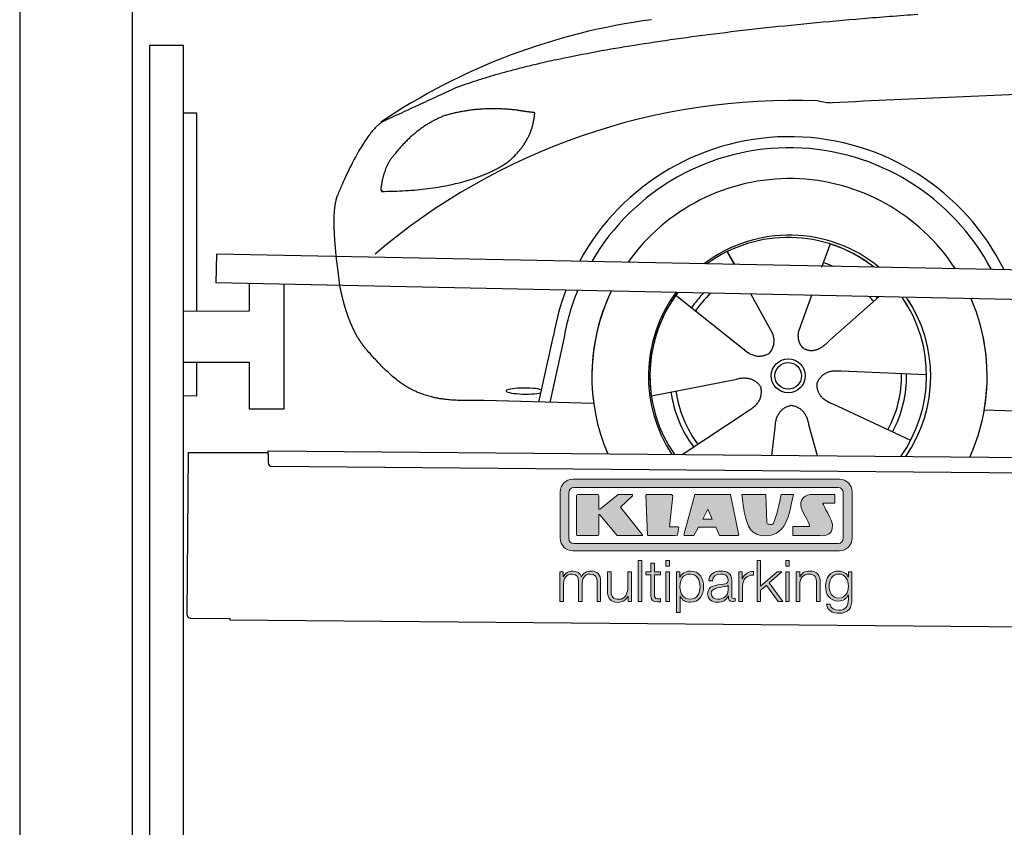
# Model space of a CAD drawing. Header units: millimetres. Extents: x -411 to 6777, y 0 to 6627.
# Tile 2 of 6: x 0 to 1744, y 3778 to 5207. Entities that reach past the tile are written whole.
import ezdxf

# ---------------------------------------------------------------- set-up
doc = ezdxf.new("R2010")
doc.units = ezdxf.units.MM
for name, color, linetype, lineweight in [('car', 10, 'Continuous', 25), ('Gebäude', 7, 'Continuous', 25), ('Logo', 7, 'Continuous', 25), ('Plattform', 7, 'Continuous', 25), ('Ständer hinten', 7, 'Continuous', 25)]:
    doc.layers.add(name, color=color, linetype=linetype, lineweight=lineweight)

# ---------------------------------------------------------------- blocks, each defined once
blk = doc.blocks.new('Car')
at = {"layer": 'car'}
for p, q in [((1391, 4823), (1376.3, 4781.1)), ((1208.8, 4807.6), (1221.6, 4785.1)), ((1209, 4807.6), (1221.7, 4785.1)), ((1118.5, 4729.5), (1238.1, 4636.6)), ((1251.2, 4732.9), (1289.7, 4664.6)), ((1358.9, 4731.6), (1339.9, 4677.7)), ((1478, 4730.2), (1391.9, 4652.7)), ((1339.9, 4677.7), (1336.2, 4667.3)), ((878, 4538.2), (902.5, 4656.1)), ((1200.6, 4665.7), (1247.2, 4629.5)), ((921, 4650.8), (897.5, 4537.9)), ((1564, 4592.7), (1412.7, 4597.7)), ((1076.9, 4551.5), (1225.2, 4581.8)), ((975, 4536.5), (780.7, 4540)), ((1536.8, 4476.5), (1399, 4539.2)), ((1132.3, 4447.8), (1248.5, 4526.5)), ((1666.6, 4531.7), (3715.6, 4497)), ((1372.2, 4447.9), (1356.5, 4502.5)), ((1291, 4447.8), (1296.7, 4497.4))]:
    blk.add_line(p, q, dxfattribs=at)
for radius in [30.1, 23.6]:
    blk.add_circle((1319, 4588.8), radius, dxfattribs=at)
for centre, radius, start, end in [((1228.1, 4105.6), 1122.3, 98.0395, 124.4377), ((1332.7, 3935.2), 1141.2, 88.2487, 130.916), ((1394, 5190.3), 117.4, 256.9855, 269.1884), ((1321.2, 4587.9), 424.2, 26.9197, 151.8432), ((1320.9, 4587.7), 404.8, 28.396, 150.3669), ((1321.2, 4587.9), 350, 33.4585, 145.3045), ((1321.2, 4587.9), 250, 51.0494, 127.7135), ((1319, 4588.8), 245, 52.2371, 126.5259), ((1319, 4588.8), 245, 52.2371, 72.9266), ((1319, 4588.8), 209.6, 68.0621, 73.3995), ((1321.2, 4587.9), 424.2, 159.4632, 170.7471), ((1321.2, 4587.9), 424.2, 159.4632, 170.7471), ((1320.9, 4587.7), 404.8, 158.434, 171.0238), ((1321.2, 4587.9), 350, 155.0104, 203.6179), ((1321.2, 4587.9), 350, 155.0104, 188.4487), ((1321.2, 4587.9), 350, 155.0104, 157.8717), ((1321.2, 4587.9), 250, 144.1237, 214.1037), ((1319, 4588.8), 245, 143.5289, 188.7348), ((1319, 4588.8), 245, 144.9266, 215.1376), ((1321.2, 4587.9), 250, 144.1237, 148.496), ((1319, 4588.8), 245, 143.5289, 148.0172), ((1319, 4588.8), 209.6, 136.2024, 145.3995), ((1319, 4588.8), 200.6, 133.7482, 145.5463), ((1319, 4588.8), 200.6, 41.6402, 44.9032), ((1319, 4588.8), 200.6, 41.6402, 44.9032), ((1319, 4588.8), 209.6, 41.655, 42.449), ((1319, 4588.8), 245, 30.7457, 35.1225), ((1319, 4588.8), 245, 324.9119, 35.1225), ((1321.2, 4587.9), 250, 30.267, 34.5277), ((1321.2, 4587.9), 250, 325.9458, 34.5277), ((1321.2, 4587.9), 350, 350.7505, 23.641), ((1321.2, 4587.9), 350, 350.7505, 23.641), ((1321.2, 4587.9), 350, 336.4317, 11.924), ((1319, 4588.8), 200.6, 332.1152, 1.5463), ((1319, 4588.8), 209.6, 332.262, 1.3995), ((1319, 4588.8), 209.6, 188.262, 217.3995), ((1319, 4588.8), 200.6, 188.1152, 217.5463)]:
    blk.add_arc(centre, radius, start, end, dxfattribs=at)
blk.add_ellipse((853.3, 4557.6), major_axis=(33.6, 0), ratio=0.157274, start_param=0.513473, end_param=5.704241, dxfattribs=at)
for points, degree in [([(730, 5095.1), (965.8, 5183.8), (1542.4, 5231)], 2), ([(4701, 5187), (3824.4, 5207.4), (1392.3, 5072.9)], 2), ([(730, 5095.1), (596.3, 5031.9)], 1), ([(833.3, 5054.7), (765.6, 5061.8), (706.4, 5043.8)], 2), ([(706.4, 5043.8), (654.3, 5022.6), (616.7, 4972.3)], 2), ([(817, 4961.1), (862.7, 4998.5), (865.9, 5050.4)], 2), ([(865.9, 5050.4), (848.1, 5052.3), (833.3, 5054.7)], 2), ([(596.3, 5031.9), (561.9, 5008.8), (517.8, 4901.3)], 2), ([(616.7, 4972.3), (598.6, 4952.3), (594.3, 4911)], 2), ([(595.6, 4908.7), (740.3, 4910.6), (817, 4961.1)], 2), ([(517.8, 4901.3), (511.5, 4885.4), (509.7, 4856.9), (511, 4824.6), (522.9, 4741.4)], 4), ([(594.3, 4911), (597.6, 4910.9), (595.6, 4908.7)], 2), ([(1238.1, 4636.6), (1261.6, 4614.9), (1284.7, 4628.4)], 2), ([(1412.7, 4597.7), (1380.9, 4601.4), (1370.1, 4576.8)], 2), ([(1225.2, 4581.8), (1255.9, 4590.8), (1270.7, 4568.4)], 2), ([(1248.5, 4526.5), (1276.4, 4542.2), (1270.7, 4568.4)], 2), ([(1399, 4539.2), (1368.9, 4550), (1370.1, 4576.8)], 2), ([(1296.7, 4497.4), (1297.6, 4529.4), (1323.5, 4536.5)], 2), ([(1356.5, 4502.5), (1350.2, 4533.8), (1323.5, 4536.5)], 2)]:
    blk.add_open_spline(points, degree=degree, dxfattribs=at)
for points, degree, knots in [([(522.9, 4741.4), (523.8, 4737.2), (524.8, 4733), (525.7, 4728.9), (526.7, 4724.8), (530.4, 4710), (534.5, 4696.4), (539, 4684), (544, 4672.7)], 4, [0.4914944, 0.4914944, 0.4914944, 0.4914944, 0.4914944, 0.5422469, 0.5422469, 0.5422469, 0.5422469, 0.728655, 0.728655, 0.728655, 0.728655, 0.728655]), ([(543.6, 4673.4), (545.1, 4670.2), (546.5, 4667.1), (547.9, 4664.2), (549.4, 4661.3), (555.1, 4650.2), (561.2, 4640.9), (567.5, 4633), (574.1, 4625.6)], 4, [0.7288005, 0.7288005, 0.7288005, 0.7288005, 0.7288005, 0.7843928, 0.7843928, 0.7843928, 0.7843928, 1, 1, 1, 1, 1]), ([(1289.7, 4664.6), (1291.4, 4660.5), (1292.4, 4656.6), (1292.7, 4652.7), (1293.4, 4644.1), (1290.8, 4636), (1284.7, 4628.4)], 3, [0.2167758, 0.2167758, 0.2167758, 0.2167758, 0.4600873, 0.4600873, 0.4600873, 1, 1, 1, 1]), ([(1336.2, 4667.3), (1335.6, 4664.2), (1335.4, 4661.2), (1335.5, 4658.2), (1335.9, 4655.4), (1336.7, 4649.7), (1338.7, 4644.3), (1342.3, 4639.8), (1347.3, 4636.9)], 4, [0.3191838, 0.3191838, 0.3191838, 0.3191838, 0.3191838, 0.5438253, 0.5438253, 0.5438253, 0.5438253, 1, 1, 1, 1, 1]), ([(1391.9, 4652.7), (1391.9, 4652.7), (1391.9, 4652.7), (1391.9, 4652.7), (1391.9, 4652.7), (1382.9, 4642.9), (1372.3, 4632.8), (1358.1, 4630.3), (1347.3, 4636.9)], 4, [-0.000003, -0.000003, -0.000003, -0.000003, -0.000003, 0, 0, 0, 0, 1, 1, 1, 1, 1]), ([(780.7, 4540), (756.1, 4540.4), (700.4, 4536.3), (664.3, 4549.9), (620.4, 4574.6), (574.1, 4625.6)], 4, [0, 0, 0, 0, 0, 0.597866, 1, 1, 1, 1, 1])]:
    blk.add_open_spline(points, degree=degree, knots=knots, dxfattribs=at)
blk = doc.blocks.new('KLAUS')
at = {"layer": 'Logo'}
h = blk.add_hatch(color=8, dxfattribs=at)
h.dxf.hatch_style = 2
edge = h.paths.add_edge_path()
edge.add_spline(control_points=[(3.6, 29.09), (2.88, 29.09), (2.3, 28.51), (2.3, 27.8), (2.3, 27.8), (2.3, 16.11), (2.3, 16.11), (2.3, 15.39), (2.88, 14.81), (3.6, 14.81), (3.6, 14.81), (71.16, 14.81), (71.16, 14.81), (71.88, 14.81), (72.46, 15.39), (72.46, 16.11), (72.46, 16.11), (72.46, 27.8), (72.46, 27.8), (72.46, 28.51), (71.88, 29.09), (71.16, 29.09), (71.16, 29.09), (3.6, 29.09), (3.6, 29.09), (3.6, 29.09), (3.6, 29.09), (3.6, 29.09)], knot_values=[0, 0, 0, 0, 1, 1, 1, 2, 2, 2, 3, 3, 3, 4, 4, 4, 5, 5, 5, 6, 6, 6, 7, 7, 7, 8, 8, 8, 9, 9, 9, 9], degree=3, periodic=0)
edge = h.paths.add_edge_path()
edge.add_spline(control_points=[(3.35, 31.23), (3.35, 31.23), (71.47, 31.23), (71.47, 31.23), (73.26, 31.23), (74.71, 29.77), (74.71, 27.99), (74.71, 27.99), (74.71, 16.17), (74.71, 16.17), (74.71, 14.38), (73.26, 12.93), (71.47, 12.93), (71.47, 12.93), (3.35, 12.93), (3.35, 12.93), (1.56, 12.93), (0.11, 14.38), (0.11, 16.17), (0.11, 16.17), (0.11, 27.99), (0.11, 27.99), (0.11, 29.77), (1.56, 31.23), (3.35, 31.23), (3.35, 31.23), (3.35, 31.23), (3.35, 31.23)], knot_values=[0, 0, 0, 0, 1, 1, 1, 2, 2, 2, 3, 3, 3, 4, 4, 4, 5, 5, 5, 6, 6, 6, 7, 7, 7, 8, 8, 8, 9, 9, 9, 9], degree=3, periodic=0)
h = blk.add_hatch(color=8, dxfattribs=at)
h.dxf.hatch_style = 2
edge = h.paths.add_edge_path()
edge.add_spline(control_points=[(4.5, 27.33), (4.5, 27.33), (9.7, 27.33), (9.7, 27.33), (9.84, 27.33), (9.96, 27.22), (9.96, 27.08), (9.96, 27.08), (9.96, 23.69), (9.96, 23.69), (9.96, 23.69), (9.94, 23.64), (10.04, 23.59), (10.14, 23.53), (10.2, 23.57), (10.2, 23.57), (10.2, 23.57), (10.51, 23.75), (10.51, 23.75), (10.51, 23.75), (14.94, 27.33), (14.94, 27.33), (14.94, 27.33), (18.41, 27.33), (18.41, 27.33), (18.41, 27.33), (18.49, 27.33), (18.56, 27.2), (18.65, 27.04), (18.53, 26.91), (18.53, 26.91), (18.53, 26.91), (15.49, 24.11), (15.49, 24.11), (15.49, 24.11), (21.14, 17.06), (21.14, 17.06), (21.14, 17.06), (21.13, 16.91), (21.13, 16.91), (21.08, 16.84), (20.99, 16.82), (20.99, 16.82), (20.99, 16.82), (14.7, 16.82), (14.7, 16.82), (14.7, 16.82), (10.26, 22.17), (10.26, 22.17), (10.26, 22.17), (10.19, 22.24), (10.08, 22.21), (9.97, 22.18), (9.96, 22.11), (9.96, 22.11), (9.96, 22.11), (9.96, 17.08), (9.96, 17.08), (9.96, 16.94), (9.84, 16.82), (9.7, 16.82), (9.7, 16.82), (4.5, 16.82), (4.5, 16.82), (4.36, 16.82), (4.25, 16.94), (4.25, 17.08), (4.25, 17.08), (4.25, 27.08), (4.25, 27.08), (4.25, 27.22), (4.36, 27.33), (4.5, 27.33), (4.5, 27.33), (4.5, 27.33), (4.5, 27.33)], knot_values=[0, 0, 0, 0, 1, 1, 1, 2, 2, 2, 3, 3, 3, 4, 4, 4, 5, 5, 5, 6, 6, 6, 7, 7, 7, 8, 8, 8, 9, 9, 9, 10, 10, 10, 11, 11, 11, 12, 12, 12, 13, 13, 13, 14, 14, 14, 15, 15, 15, 16, 16, 16, 17, 17, 17, 18, 18, 18, 19, 19, 19, 20, 20, 20, 21, 21, 21, 22, 22, 22, 23, 23, 23, 24, 24, 24, 25, 25, 25, 25], degree=3, periodic=0)
h = blk.add_hatch(color=8, dxfattribs=at)
h.dxf.hatch_style = 2
h.paths.add_polyline_path([(22.42, 17.06), (21.97, 27.15), (22.24, 27.33), (28.55, 27.33), (28.86, 26.97), (28.01, 19.08), (30.26, 19.07), (30.44, 18.95), (30.08, 16.95), (29.49, 16.82), (22.6, 16.82)])
h = blk.add_hatch(color=8, dxfattribs=at)
h.paths.add_polyline_path([(36.52, 21.01), (38.93, 21.01), (37.87, 23.57)])
h.paths.add_polyline_path([(34.52, 27.33), (43.65, 27.33), (45.76, 16.94), (45.57, 16.82), (40.83, 16.82), (39.89, 18.95), (35.42, 18.95), (34.27, 16.82), (31.78, 16.82), (31.66, 17)])
h = blk.add_hatch(color=8, dxfattribs=at)
h.dxf.hatch_style = 2
edge = h.paths.add_edge_path()
edge.add_spline(control_points=[(52.69, 27.32), (52.69, 27.32), (52.88, 20.14), (52.88, 20.14), (53.01, 19.89), (53.2, 19.77), (53.43, 19.71), (53.91, 19.59), (54.43, 19.57), (54.64, 20.03), (55.23, 21.34), (56.27, 25.45), (56.6, 27.33), (56.6, 27.33), (59.77, 27.33), (59.77, 27.33), (58.77, 23.9), (58.56, 16.82), (52.63, 16.76), (48.72, 16.72), (48.01, 19.35), (47.27, 22.24), (46.89, 23.68), (46.54, 27.33), (46.54, 27.33), (46.54, 27.33), (52.69, 27.32), (52.69, 27.32), (52.69, 27.32), (52.69, 27.32), (52.69, 27.32)], knot_values=[0, 0, 0, 0, 1, 1, 1, 2, 2, 2, 3, 3, 3, 4, 4, 4, 5, 5, 5, 6, 6, 6, 7, 7, 7, 8, 8, 8, 9, 9, 9, 10, 10, 10, 10], degree=3, periodic=0)
h = blk.add_hatch(color=8, dxfattribs=at)
h.dxf.hatch_style = 2
edge = h.paths.add_edge_path()
edge.add_spline(control_points=[(64.46, 27.33), (64.46, 27.33), (70.31, 27.33), (70.31, 27.33), (70.31, 26.52), (70.31, 26.02), (70.31, 25.12), (70.31, 25.12), (67.3, 25.12), (67.3, 25.12), (67.24, 25.04), (67.25, 25.11), (67.25, 24.91), (67.25, 24.88), (69.73, 20.38), (69.73, 19.57), (69.73, 16.4), (67.22, 16.81), (65.9, 16.82), (65.9, 16.82), (59.59, 16.82), (59.59, 16.82), (59.59, 17.76), (59.59, 18.23), (59.59, 19.14), (59.59, 19.14), (63.75, 19.14), (63.75, 19.14), (63.82, 19.22), (63.81, 19.11), (63.81, 19.31), (63.81, 20.32), (61.58, 23.06), (61.58, 24.63), (61.58, 26.33), (62.83, 27.34), (64.46, 27.33), (64.46, 27.33), (64.46, 27.33), (64.46, 27.33)], knot_values=[0, 0, 0, 0, 1, 1, 1, 2, 2, 2, 3, 3, 3, 4, 4, 4, 5, 5, 5, 6, 6, 6, 7, 7, 7, 8, 8, 8, 9, 9, 9, 10, 10, 10, 11, 11, 11, 12, 12, 12, 13, 13, 13, 13], degree=3, periodic=0)
h = blk.add_hatch(color=30, dxfattribs=at)
h.dxf.hatch_style = 2
h.paths.add_polyline_path([(20.07, 0), (20.99, 0), (20.99, 10.45), (20.07, 10.45)])
h = blk.add_hatch(color=30, dxfattribs=at)
h.paths.add_polyline_path([(27.1, 0), (28.03, 0), (28.03, 7.55), (27.1, 7.55)])
h.paths.add_polyline_path([(27.1, 8.98), (28.03, 8.98), (28.03, 10.45), (27.1, 10.45)])
h = blk.add_hatch(color=30, dxfattribs=at)
h.dxf.hatch_style = 2
h.paths.add_polyline_path([(50.4, 0), (51.32, 0), (51.32, 2.87), (52.82, 4.11), (55.8, 0), (56.96, 0), (53.52, 4.76), (56.74, 7.55), (55.51, 7.55), (51.32, 3.89), (51.32, 10.45), (50.4, 10.45)])
h = blk.add_hatch(color=30, dxfattribs=at)
h.paths.add_polyline_path([(57.74, 0), (58.66, 0), (58.66, 7.55), (57.74, 7.55)])
h.paths.add_polyline_path([(57.74, 8.98), (58.66, 8.98), (58.66, 10.45), (57.74, 10.45)])
h = blk.add_hatch(color=30, dxfattribs=at)
h.dxf.hatch_style = 2
edge = h.paths.add_edge_path()
edge.add_spline(control_points=[(0, 0), (0, 0), (0.92, 0), (0.92, 0), (0.92, 0), (0.92, 4.22), (0.92, 4.22), (0.94, 5.8), (1.58, 7), (3.18, 7), (4.35, 7), (4.77, 6.15), (4.76, 5.12), (4.76, 5.12), (4.76, 0), (4.76, 0), (4.76, 0), (5.68, 0), (5.68, 0), (5.68, 0), (5.68, 4.27), (5.68, 4.27), (5.68, 5.68), (6.14, 7), (7.73, 7), (9.05, 7), (9.52, 6.32), (9.52, 5.08), (9.52, 5.08), (9.52, 0), (9.52, 0), (9.52, 0), (10.44, 0), (10.44, 0), (10.44, 0), (10.44, 5.12), (10.44, 5.12), (10.44, 6.91), (9.59, 7.77), (7.94, 7.77), (6.94, 7.77), (5.99, 7.29), (5.54, 6.3), (5.26, 7.29), (4.36, 7.77), (3.37, 7.77), (2.17, 7.77), (1.38, 7.19), (0.89, 6.28), (0.89, 6.28), (0.85, 6.28), (0.85, 6.28), (0.85, 6.28), (0.85, 7.55), (0.85, 7.55), (0.85, 7.55), (0, 7.55), (0, 7.55), (0, 7.55), (0, 0), (0, 0), (0, 0), (0, 0), (0, 0)], knot_values=[0, 0, 0, 0, 1, 1, 1, 2, 2, 2, 3, 3, 3, 4, 4, 4, 5, 5, 5, 6, 6, 6, 7, 7, 7, 8, 8, 8, 9, 9, 9, 10, 10, 10, 11, 11, 11, 12, 12, 12, 13, 13, 13, 14, 14, 14, 15, 15, 15, 16, 16, 16, 17, 17, 17, 18, 18, 18, 19, 19, 19, 20, 20, 20, 21, 21, 21, 21], degree=3, periodic=0)
h = blk.add_hatch(color=30, dxfattribs=at)
h.dxf.hatch_style = 2
edge = h.paths.add_edge_path()
edge.add_spline(control_points=[(18.31, 7.55), (18.31, 7.55), (17.39, 7.55), (17.39, 7.55), (17.39, 7.55), (17.39, 3.59), (17.39, 3.59), (17.39, 2.05), (16.7, 0.56), (15.12, 0.56), (13.66, 0.56), (13.15, 1.27), (13.1, 2.64), (13.1, 2.64), (13.1, 7.55), (13.1, 7.55), (13.1, 7.55), (12.18, 7.55), (12.18, 7.55), (12.18, 7.55), (12.18, 2.65), (12.18, 2.65), (12.18, 0.89), (12.93, -0.22), (14.83, -0.22), (15.96, -0.22), (16.95, 0.35), (17.44, 1.36), (17.44, 1.36), (17.47, 1.36), (17.47, 1.36), (17.47, 1.36), (17.47, 0), (17.47, 0), (17.47, 0), (18.31, 0), (18.31, 0), (18.31, 0), (18.31, 7.55), (18.31, 7.55), (18.31, 7.55), (18.31, 7.55), (18.31, 7.55)], knot_values=[0, 0, 0, 0, 1, 1, 1, 2, 2, 2, 3, 3, 3, 4, 4, 4, 5, 5, 5, 6, 6, 6, 7, 7, 7, 8, 8, 8, 9, 9, 9, 10, 10, 10, 11, 11, 11, 12, 12, 12, 13, 13, 13, 14, 14, 14, 14], degree=3, periodic=0)
h = blk.add_hatch(color=30, dxfattribs=at)
h.dxf.hatch_style = 2
edge = h.paths.add_edge_path()
edge.add_spline(control_points=[(24.22, 9.82), (24.22, 9.82), (23.3, 9.82), (23.3, 9.82), (23.3, 9.82), (23.3, 7.55), (23.3, 7.55), (23.3, 7.55), (21.98, 7.55), (21.98, 7.55), (21.98, 7.55), (21.98, 6.78), (21.98, 6.78), (21.98, 6.78), (23.3, 6.78), (23.3, 6.78), (23.3, 6.78), (23.3, 1.61), (23.3, 1.61), (23.28, 0.32), (23.71, -0.09), (24.94, -0.09), (25.22, -0.09), (25.48, -0.06), (25.76, -0.06), (25.76, -0.06), (25.76, 0.73), (25.76, 0.73), (25.5, 0.7), (25.23, 0.69), (24.97, 0.69), (24.31, 0.73), (24.22, 1.08), (24.22, 1.68), (24.22, 1.68), (24.22, 6.78), (24.22, 6.78), (24.22, 6.78), (25.76, 6.78), (25.76, 6.78), (25.76, 6.78), (25.76, 7.55), (25.76, 7.55), (25.76, 7.55), (24.22, 7.55), (24.22, 7.55), (24.22, 7.55), (24.22, 9.82), (24.22, 9.82), (24.22, 9.82), (24.22, 9.82), (24.22, 9.82)], knot_values=[0, 0, 0, 0, 1, 1, 1, 2, 2, 2, 3, 3, 3, 4, 4, 4, 5, 5, 5, 6, 6, 6, 7, 7, 7, 8, 8, 8, 9, 9, 9, 10, 10, 10, 11, 11, 11, 12, 12, 12, 13, 13, 13, 14, 14, 14, 15, 15, 15, 16, 16, 16, 17, 17, 17, 17], degree=3, periodic=0)
h = blk.add_hatch(color=30, dxfattribs=at)
edge = h.paths.add_edge_path()
edge.add_spline(control_points=[(35.84, 3.78), (35.84, 2.21), (35.12, 0.56), (33.37, 0.56), (31.4, 0.56), (30.72, 2.21), (30.72, 3.78), (30.72, 5.49), (31.33, 7), (33.37, 7), (35.12, 7), (35.84, 5.34), (35.84, 3.78), (35.84, 3.78), (35.84, 3.78), (35.84, 3.78)], knot_values=[0, 0, 0, 0, 1, 1, 1, 2, 2, 2, 3, 3, 3, 4, 4, 4, 5, 5, 5, 5], degree=3, periodic=0)
edge = h.paths.add_edge_path()
edge.add_spline(control_points=[(29.79, -2.8), (29.79, -2.8), (30.72, -2.8), (30.72, -2.8), (30.72, -2.8), (30.72, 1.43), (30.72, 1.43), (30.72, 1.43), (30.74, 1.43), (30.74, 1.43), (31.14, 0.35), (32.24, -0.22), (33.37, -0.22), (35.66, -0.22), (36.76, 1.64), (36.76, 3.78), (36.76, 5.91), (35.66, 7.77), (33.37, 7.77), (32.15, 7.77), (31.1, 7.14), (30.67, 6.12), (30.67, 6.12), (30.64, 6.12), (30.64, 6.12), (30.64, 6.12), (30.64, 7.55), (30.64, 7.55), (30.64, 7.55), (29.79, 7.55), (29.79, 7.55), (29.79, 7.55), (29.79, -2.8), (29.79, -2.8), (29.79, -2.8), (29.79, -2.8), (29.79, -2.8)], knot_values=[0, 0, 0, 0, 1, 1, 1, 2, 2, 2, 3, 3, 3, 4, 4, 4, 5, 5, 5, 6, 6, 6, 7, 7, 7, 8, 8, 8, 9, 9, 9, 10, 10, 10, 11, 11, 11, 12, 12, 12, 12], degree=3, periodic=0)
h = blk.add_hatch(color=30, dxfattribs=at)
edge = h.paths.add_edge_path()
edge.add_spline(control_points=[(43.03, 2.93), (43.04, 1.45), (41.8, 0.56), (40.39, 0.56), (39.53, 0.56), (38.71, 1.13), (38.71, 2.05), (38.71, 3.53), (40.66, 3.51), (42.22, 3.79), (42.47, 3.84), (42.88, 3.91), (43, 4.13), (43, 4.13), (43.03, 4.13), (43.03, 4.13), (43.03, 4.13), (43.03, 2.93), (43.03, 2.93), (43.03, 2.93), (43.03, 2.93), (43.03, 2.93)], knot_values=[0, 0, 0, 0, 1, 1, 1, 2, 2, 2, 3, 3, 3, 4, 4, 4, 5, 5, 5, 6, 6, 6, 7, 7, 7, 7], degree=3, periodic=0)
edge = h.paths.add_edge_path()
edge.add_spline(control_points=[(39.03, 5.24), (39.06, 6.47), (39.91, 7), (41.05, 7), (42.14, 7), (43.03, 6.69), (43.03, 5.45), (43.03, 4.61), (42.6, 4.51), (41.84, 4.42), (39.85, 4.19), (37.79, 4.11), (37.79, 1.99), (37.79, 0.47), (38.93, -0.22), (40.32, -0.22), (41.77, -0.22), (42.43, 0.34), (43.07, 1.32), (43.07, 1.32), (43.1, 1.32), (43.1, 1.32), (43.1, 0.53), (43.25, 0), (44.19, 0), (44.43, 0), (44.58, 0.01), (44.79, 0.06), (44.79, 0.06), (44.79, 0.83), (44.79, 0.83), (44.71, 0.81), (44.6, 0.78), (44.49, 0.78), (44.13, 0.78), (43.95, 0.98), (43.95, 1.33), (43.95, 1.33), (43.95, 5.34), (43.95, 5.34), (43.95, 7.36), (42.5, 7.77), (41.17, 7.77), (39.44, 7.77), (38.2, 7.01), (38.11, 5.24), (38.11, 5.24), (39.03, 5.24), (39.03, 5.24), (39.03, 5.24), (39.03, 5.24), (39.03, 5.24)], knot_values=[0, 0, 0, 0, 1, 1, 1, 2, 2, 2, 3, 3, 3, 4, 4, 4, 5, 5, 5, 6, 6, 6, 7, 7, 7, 8, 8, 8, 9, 9, 9, 10, 10, 10, 11, 11, 11, 12, 12, 12, 13, 13, 13, 14, 14, 14, 15, 15, 15, 16, 16, 16, 17, 17, 17, 17], degree=3, periodic=0)
h = blk.add_hatch(color=30, dxfattribs=at)
h.dxf.hatch_style = 2
edge = h.paths.add_edge_path()
edge.add_spline(control_points=[(45.79, 0), (45.79, 0), (46.71, 0), (46.71, 0), (46.71, 0), (46.71, 4.03), (46.71, 4.03), (46.71, 5.59), (47.85, 6.82), (49.52, 6.73), (49.52, 6.73), (49.52, 7.66), (49.52, 7.66), (48.16, 7.72), (47.14, 7), (46.67, 5.78), (46.67, 5.78), (46.64, 5.78), (46.64, 5.78), (46.64, 5.78), (46.64, 7.55), (46.64, 7.55), (46.64, 7.55), (45.79, 7.55), (45.79, 7.55), (45.79, 7.55), (45.79, 0), (45.79, 0), (45.79, 0), (45.79, 0), (45.79, 0)], knot_values=[0, 0, 0, 0, 1, 1, 1, 2, 2, 2, 3, 3, 3, 4, 4, 4, 5, 5, 5, 6, 6, 6, 7, 7, 7, 8, 8, 8, 9, 9, 9, 10, 10, 10, 10], degree=3, periodic=0)
h = blk.add_hatch(color=30, dxfattribs=at)
h.dxf.hatch_style = 2
edge = h.paths.add_edge_path()
edge.add_spline(control_points=[(60.41, 0), (60.41, 0), (61.33, 0), (61.33, 0), (61.33, 0), (61.33, 4.41), (61.33, 4.41), (61.36, 5.89), (62.24, 7), (63.7, 7), (65.2, 7), (65.62, 6.02), (65.62, 4.71), (65.62, 4.71), (65.62, 0), (65.62, 0), (65.62, 0), (66.54, 0), (66.54, 0), (66.54, 0), (66.54, 4.86), (66.54, 4.86), (66.54, 6.66), (65.9, 7.77), (63.78, 7.77), (62.71, 7.77), (61.7, 7.16), (61.36, 6.25), (61.36, 6.25), (61.33, 6.25), (61.33, 6.25), (61.33, 6.25), (61.33, 7.55), (61.33, 7.55), (61.33, 7.55), (60.41, 7.55), (60.41, 7.55), (60.41, 7.55), (60.41, 0), (60.41, 0), (60.41, 0), (60.41, 0), (60.41, 0)], knot_values=[0, 0, 0, 0, 1, 1, 1, 2, 2, 2, 3, 3, 3, 4, 4, 4, 5, 5, 5, 6, 6, 6, 7, 7, 7, 8, 8, 8, 9, 9, 9, 10, 10, 10, 11, 11, 11, 12, 12, 12, 13, 13, 13, 14, 14, 14, 14], degree=3, periodic=0)
h = blk.add_hatch(color=30, dxfattribs=at)
edge = h.paths.add_edge_path()
edge.add_spline(control_points=[(71.32, 0.86), (69.62, 0.86), (68.83, 2.34), (68.83, 3.86), (68.83, 5.43), (69.56, 7), (71.32, 7), (73.06, 7), (73.75, 5.34), (73.75, 3.86), (73.75, 2.33), (72.91, 0.86), (71.32, 0.86), (71.32, 0.86), (71.32, 0.86), (71.32, 0.86)], knot_values=[0, 0, 0, 0, 1, 1, 1, 2, 2, 2, 3, 3, 3, 4, 4, 4, 5, 5, 5, 5], degree=3, periodic=0)
edge = h.paths.add_edge_path()
edge.add_spline(control_points=[(74.67, 7.55), (74.67, 7.55), (73.75, 7.55), (73.75, 7.55), (73.75, 7.55), (73.75, 6.25), (73.75, 6.25), (73.75, 6.25), (73.72, 6.25), (73.72, 6.25), (73.35, 7.09), (72.41, 7.77), (71.32, 7.77), (69.13, 7.77), (67.9, 6.05), (67.9, 3.97), (67.9, 1.82), (68.9, 0.09), (71.32, 0.09), (72.4, 0.09), (73.29, 0.72), (73.72, 1.64), (73.72, 1.64), (73.75, 1.64), (73.75, 1.64), (73.75, 1.64), (73.75, 0.61), (73.75, 0.61), (73.75, -1.23), (73.01, -2.24), (71.32, -2.24), (70.29, -2.24), (69.31, -1.85), (69.1, -0.73), (69.1, -0.73), (68.18, -0.73), (68.18, -0.73), (68.31, -2.34), (69.81, -3.02), (71.32, -3.02), (73.79, -3.02), (74.65, -1.64), (74.67, 0.61), (74.67, 0.61), (74.67, 7.55), (74.67, 7.55), (74.67, 7.55), (74.67, 7.55), (74.67, 7.55)], knot_values=[0, 0, 0, 0, 1, 1, 1, 2, 2, 2, 3, 3, 3, 4, 4, 4, 5, 5, 5, 6, 6, 6, 7, 7, 7, 8, 8, 8, 9, 9, 9, 10, 10, 10, 11, 11, 11, 12, 12, 12, 13, 13, 13, 14, 14, 14, 15, 15, 15, 16, 16, 16, 16], degree=3, periodic=0)
at = {"layer": 'Logo', "lineweight": 0}
for points in [[(22.42, 17.06), (21.97, 27.15), (22.24, 27.33), (28.55, 27.33), (28.86, 26.97), (28.01, 19.08), (30.26, 19.07), (30.44, 18.95), (30.08, 16.95), (29.49, 16.82), (22.6, 16.82), (22.42, 17.06), (22.42, 17.06)], [(34.52, 27.33), (43.65, 27.33), (45.76, 16.94), (45.57, 16.82), (40.83, 16.82), (39.89, 18.95), (35.42, 18.95), (34.27, 16.82), (31.78, 16.82), (31.66, 17), (34.52, 27.33), (34.52, 27.33)], [(36.52, 21.01), (38.93, 21.01), (37.87, 23.57), (36.52, 21.01), (36.52, 21.01)], [(20.07, 0), (20.99, 0), (20.99, 10.45), (20.07, 10.45), (20.07, 0), (20.07, 0)], [(27.1, 8.98), (28.03, 8.98), (28.03, 10.45), (27.1, 10.45), (27.1, 8.98), (27.1, 8.98)], [(50.4, 0), (51.32, 0), (51.32, 2.87), (52.82, 4.11), (55.8, 0), (56.96, 0), (53.52, 4.76), (56.74, 7.55), (55.51, 7.55), (51.32, 3.89), (51.32, 10.45), (50.4, 10.45), (50.4, 0), (50.4, 0)], [(57.74, 8.98), (58.66, 8.98), (58.66, 10.45), (57.74, 10.45), (57.74, 8.98), (57.74, 8.98)], [(27.1, 0), (28.03, 0), (28.03, 7.55), (27.1, 7.55), (27.1, 0), (27.1, 0)], [(57.74, 0), (58.66, 0), (58.66, 7.55), (57.74, 7.55), (57.74, 0), (57.74, 0)]]:
    blk.add_lwpolyline(points, dxfattribs=at)
for points, knots in [([(3.35, 31.23), (3.35, 31.23), (71.47, 31.23), (71.47, 31.23), (73.26, 31.23), (74.71, 29.77), (74.71, 27.99), (74.71, 27.99), (74.71, 16.17), (74.71, 16.17), (74.71, 14.38), (73.26, 12.93), (71.47, 12.93), (71.47, 12.93), (3.35, 12.93), (3.35, 12.93), (1.56, 12.93), (0.11, 14.38), (0.11, 16.17), (0.11, 16.17), (0.11, 27.99), (0.11, 27.99), (0.11, 29.77), (1.56, 31.23), (3.35, 31.23), (3.35, 31.23), (3.35, 31.23), (3.35, 31.23)], [0, 0, 0, 0, 1, 1, 1, 2, 2, 2, 3, 3, 3, 4, 4, 4, 5, 5, 5, 6, 6, 6, 7, 7, 7, 8, 8, 8, 9, 9, 9, 9]), ([(3.6, 29.09), (2.88, 29.09), (2.3, 28.51), (2.3, 27.8), (2.3, 27.8), (2.3, 16.11), (2.3, 16.11), (2.3, 15.39), (2.88, 14.81), (3.6, 14.81), (3.6, 14.81), (71.16, 14.81), (71.16, 14.81), (71.88, 14.81), (72.46, 15.39), (72.46, 16.11), (72.46, 16.11), (72.46, 27.8), (72.46, 27.8), (72.46, 28.51), (71.88, 29.09), (71.16, 29.09), (71.16, 29.09), (3.6, 29.09), (3.6, 29.09), (3.6, 29.09), (3.6, 29.09), (3.6, 29.09)], [0, 0, 0, 0, 1, 1, 1, 2, 2, 2, 3, 3, 3, 4, 4, 4, 5, 5, 5, 6, 6, 6, 7, 7, 7, 8, 8, 8, 9, 9, 9, 9]), ([(4.5, 27.33), (4.5, 27.33), (9.7, 27.33), (9.7, 27.33), (9.84, 27.33), (9.96, 27.22), (9.96, 27.08), (9.96, 27.08), (9.96, 23.69), (9.96, 23.69), (9.96, 23.69), (9.94, 23.64), (10.04, 23.59), (10.14, 23.53), (10.2, 23.57), (10.2, 23.57), (10.2, 23.57), (10.51, 23.75), (10.51, 23.75), (10.51, 23.75), (14.94, 27.33), (14.94, 27.33), (14.94, 27.33), (18.41, 27.33), (18.41, 27.33), (18.41, 27.33), (18.49, 27.33), (18.56, 27.2), (18.65, 27.04), (18.53, 26.91), (18.53, 26.91), (18.53, 26.91), (15.49, 24.11), (15.49, 24.11), (15.49, 24.11), (21.14, 17.06), (21.14, 17.06), (21.14, 17.06), (21.13, 16.91), (21.13, 16.91), (21.08, 16.84), (20.99, 16.82), (20.99, 16.82), (20.99, 16.82), (14.7, 16.82), (14.7, 16.82), (14.7, 16.82), (10.26, 22.17), (10.26, 22.17), (10.26, 22.17), (10.19, 22.24), (10.08, 22.21), (9.97, 22.18), (9.96, 22.11), (9.96, 22.11), (9.96, 22.11), (9.96, 17.08), (9.96, 17.08), (9.96, 16.94), (9.84, 16.82), (9.7, 16.82), (9.7, 16.82), (4.5, 16.82), (4.5, 16.82), (4.36, 16.82), (4.25, 16.94), (4.25, 17.08), (4.25, 17.08), (4.25, 27.08), (4.25, 27.08), (4.25, 27.22), (4.36, 27.33), (4.5, 27.33), (4.5, 27.33), (4.5, 27.33), (4.5, 27.33)], [0, 0, 0, 0, 1, 1, 1, 2, 2, 2, 3, 3, 3, 4, 4, 4, 5, 5, 5, 6, 6, 6, 7, 7, 7, 8, 8, 8, 9, 9, 9, 10, 10, 10, 11, 11, 11, 12, 12, 12, 13, 13, 13, 14, 14, 14, 15, 15, 15, 16, 16, 16, 17, 17, 17, 18, 18, 18, 19, 19, 19, 20, 20, 20, 21, 21, 21, 22, 22, 22, 23, 23, 23, 24, 24, 24, 25, 25, 25, 25]), ([(52.69, 27.32), (52.69, 27.32), (52.88, 20.14), (52.88, 20.14), (53.01, 19.89), (53.2, 19.77), (53.43, 19.71), (53.91, 19.59), (54.43, 19.57), (54.64, 20.03), (55.23, 21.34), (56.27, 25.45), (56.6, 27.33), (56.6, 27.33), (59.77, 27.33), (59.77, 27.33), (58.77, 23.9), (58.56, 16.82), (52.63, 16.76), (48.72, 16.72), (48.01, 19.35), (47.27, 22.24), (46.89, 23.68), (46.54, 27.33), (46.54, 27.33), (46.54, 27.33), (52.69, 27.32), (52.69, 27.32), (52.69, 27.32), (52.69, 27.32), (52.69, 27.32)], [0, 0, 0, 0, 1, 1, 1, 2, 2, 2, 3, 3, 3, 4, 4, 4, 5, 5, 5, 6, 6, 6, 7, 7, 7, 8, 8, 8, 9, 9, 9, 10, 10, 10, 10]), ([(64.46, 27.33), (64.46, 27.33), (70.31, 27.33), (70.31, 27.33), (70.31, 26.52), (70.31, 26.02), (70.31, 25.12), (70.31, 25.12), (67.3, 25.12), (67.3, 25.12), (67.24, 25.04), (67.25, 25.11), (67.25, 24.91), (67.25, 24.88), (69.73, 20.38), (69.73, 19.57), (69.73, 16.4), (67.22, 16.81), (65.9, 16.82), (65.9, 16.82), (59.59, 16.82), (59.59, 16.82), (59.59, 17.76), (59.59, 18.23), (59.59, 19.14), (59.59, 19.14), (63.75, 19.14), (63.75, 19.14), (63.82, 19.22), (63.81, 19.11), (63.81, 19.31), (63.81, 20.32), (61.58, 23.06), (61.58, 24.63), (61.58, 26.33), (62.83, 27.34), (64.46, 27.33), (64.46, 27.33), (64.46, 27.33), (64.46, 27.33)], [0, 0, 0, 0, 1, 1, 1, 2, 2, 2, 3, 3, 3, 4, 4, 4, 5, 5, 5, 6, 6, 6, 7, 7, 7, 8, 8, 8, 9, 9, 9, 10, 10, 10, 11, 11, 11, 12, 12, 12, 13, 13, 13, 13]), ([(0, 0), (0, 0), (0.92, 0), (0.92, 0), (0.92, 0), (0.92, 4.22), (0.92, 4.22), (0.94, 5.8), (1.58, 7), (3.18, 7), (4.35, 7), (4.77, 6.15), (4.76, 5.12), (4.76, 5.12), (4.76, 0), (4.76, 0), (4.76, 0), (5.68, 0), (5.68, 0), (5.68, 0), (5.68, 4.27), (5.68, 4.27), (5.68, 5.68), (6.14, 7), (7.73, 7), (9.05, 7), (9.52, 6.32), (9.52, 5.08), (9.52, 5.08), (9.52, 0), (9.52, 0), (9.52, 0), (10.44, 0), (10.44, 0), (10.44, 0), (10.44, 5.12), (10.44, 5.12), (10.44, 6.91), (9.59, 7.77), (7.94, 7.77), (6.94, 7.77), (5.99, 7.29), (5.54, 6.3), (5.26, 7.29), (4.36, 7.77), (3.37, 7.77), (2.17, 7.77), (1.38, 7.19), (0.89, 6.28), (0.89, 6.28), (0.85, 6.28), (0.85, 6.28), (0.85, 6.28), (0.85, 7.55), (0.85, 7.55), (0.85, 7.55), (0, 7.55), (0, 7.55), (0, 7.55), (0, 0), (0, 0), (0, 0), (0, 0), (0, 0)], [0, 0, 0, 0, 1, 1, 1, 2, 2, 2, 3, 3, 3, 4, 4, 4, 5, 5, 5, 6, 6, 6, 7, 7, 7, 8, 8, 8, 9, 9, 9, 10, 10, 10, 11, 11, 11, 12, 12, 12, 13, 13, 13, 14, 14, 14, 15, 15, 15, 16, 16, 16, 17, 17, 17, 18, 18, 18, 19, 19, 19, 20, 20, 20, 21, 21, 21, 21]), ([(18.31, 7.55), (18.31, 7.55), (17.39, 7.55), (17.39, 7.55), (17.39, 7.55), (17.39, 3.59), (17.39, 3.59), (17.39, 2.05), (16.7, 0.56), (15.12, 0.56), (13.66, 0.56), (13.15, 1.27), (13.1, 2.64), (13.1, 2.64), (13.1, 7.55), (13.1, 7.55), (13.1, 7.55), (12.18, 7.55), (12.18, 7.55), (12.18, 7.55), (12.18, 2.65), (12.18, 2.65), (12.18, 0.89), (12.93, -0.22), (14.83, -0.22), (15.96, -0.22), (16.95, 0.35), (17.44, 1.36), (17.44, 1.36), (17.47, 1.36), (17.47, 1.36), (17.47, 1.36), (17.47, 0), (17.47, 0), (17.47, 0), (18.31, 0), (18.31, 0), (18.31, 0), (18.31, 7.55), (18.31, 7.55), (18.31, 7.55), (18.31, 7.55), (18.31, 7.55)], [0, 0, 0, 0, 1, 1, 1, 2, 2, 2, 3, 3, 3, 4, 4, 4, 5, 5, 5, 6, 6, 6, 7, 7, 7, 8, 8, 8, 9, 9, 9, 10, 10, 10, 11, 11, 11, 12, 12, 12, 13, 13, 13, 14, 14, 14, 14]), ([(24.22, 9.82), (24.22, 9.82), (23.3, 9.82), (23.3, 9.82), (23.3, 9.82), (23.3, 7.55), (23.3, 7.55), (23.3, 7.55), (21.98, 7.55), (21.98, 7.55), (21.98, 7.55), (21.98, 6.78), (21.98, 6.78), (21.98, 6.78), (23.3, 6.78), (23.3, 6.78), (23.3, 6.78), (23.3, 1.61), (23.3, 1.61), (23.28, 0.32), (23.71, -0.09), (24.94, -0.09), (25.22, -0.09), (25.48, -0.06), (25.76, -0.06), (25.76, -0.06), (25.76, 0.73), (25.76, 0.73), (25.5, 0.7), (25.23, 0.69), (24.97, 0.69), (24.31, 0.73), (24.22, 1.08), (24.22, 1.68), (24.22, 1.68), (24.22, 6.78), (24.22, 6.78), (24.22, 6.78), (25.76, 6.78), (25.76, 6.78), (25.76, 6.78), (25.76, 7.55), (25.76, 7.55), (25.76, 7.55), (24.22, 7.55), (24.22, 7.55), (24.22, 7.55), (24.22, 9.82), (24.22, 9.82), (24.22, 9.82), (24.22, 9.82), (24.22, 9.82)], [0, 0, 0, 0, 1, 1, 1, 2, 2, 2, 3, 3, 3, 4, 4, 4, 5, 5, 5, 6, 6, 6, 7, 7, 7, 8, 8, 8, 9, 9, 9, 10, 10, 10, 11, 11, 11, 12, 12, 12, 13, 13, 13, 14, 14, 14, 15, 15, 15, 16, 16, 16, 17, 17, 17, 17]), ([(29.79, -2.8), (29.79, -2.8), (30.72, -2.8), (30.72, -2.8), (30.72, -2.8), (30.72, 1.43), (30.72, 1.43), (30.72, 1.43), (30.74, 1.43), (30.74, 1.43), (31.14, 0.35), (32.24, -0.22), (33.37, -0.22), (35.66, -0.22), (36.76, 1.64), (36.76, 3.78), (36.76, 5.91), (35.66, 7.77), (33.37, 7.77), (32.15, 7.77), (31.1, 7.14), (30.67, 6.12), (30.67, 6.12), (30.64, 6.12), (30.64, 6.12), (30.64, 6.12), (30.64, 7.55), (30.64, 7.55), (30.64, 7.55), (29.79, 7.55), (29.79, 7.55), (29.79, 7.55), (29.79, -2.8), (29.79, -2.8), (29.79, -2.8), (29.79, -2.8), (29.79, -2.8)], [0, 0, 0, 0, 1, 1, 1, 2, 2, 2, 3, 3, 3, 4, 4, 4, 5, 5, 5, 6, 6, 6, 7, 7, 7, 8, 8, 8, 9, 9, 9, 10, 10, 10, 11, 11, 11, 12, 12, 12, 12]), ([(39.03, 5.24), (39.06, 6.47), (39.91, 7), (41.05, 7), (42.14, 7), (43.03, 6.69), (43.03, 5.45), (43.03, 4.61), (42.6, 4.51), (41.84, 4.42), (39.85, 4.19), (37.79, 4.11), (37.79, 1.99), (37.79, 0.47), (38.93, -0.22), (40.32, -0.22), (41.77, -0.22), (42.43, 0.34), (43.07, 1.32), (43.07, 1.32), (43.1, 1.32), (43.1, 1.32), (43.1, 0.53), (43.25, 0), (44.19, 0), (44.43, 0), (44.58, 0.01), (44.79, 0.06), (44.79, 0.06), (44.79, 0.83), (44.79, 0.83), (44.71, 0.81), (44.6, 0.78), (44.49, 0.78), (44.13, 0.78), (43.95, 0.98), (43.95, 1.33), (43.95, 1.33), (43.95, 5.34), (43.95, 5.34), (43.95, 7.36), (42.5, 7.77), (41.17, 7.77), (39.44, 7.77), (38.2, 7.01), (38.11, 5.24), (38.11, 5.24), (39.03, 5.24), (39.03, 5.24), (39.03, 5.24), (39.03, 5.24), (39.03, 5.24)], [0, 0, 0, 0, 1, 1, 1, 2, 2, 2, 3, 3, 3, 4, 4, 4, 5, 5, 5, 6, 6, 6, 7, 7, 7, 8, 8, 8, 9, 9, 9, 10, 10, 10, 11, 11, 11, 12, 12, 12, 13, 13, 13, 14, 14, 14, 15, 15, 15, 16, 16, 16, 17, 17, 17, 17]), ([(45.79, 0), (45.79, 0), (46.71, 0), (46.71, 0), (46.71, 0), (46.71, 4.03), (46.71, 4.03), (46.71, 5.59), (47.85, 6.82), (49.52, 6.73), (49.52, 6.73), (49.52, 7.66), (49.52, 7.66), (48.16, 7.72), (47.14, 7), (46.67, 5.78), (46.67, 5.78), (46.64, 5.78), (46.64, 5.78), (46.64, 5.78), (46.64, 7.55), (46.64, 7.55), (46.64, 7.55), (45.79, 7.55), (45.79, 7.55), (45.79, 7.55), (45.79, 0), (45.79, 0), (45.79, 0), (45.79, 0), (45.79, 0)], [0, 0, 0, 0, 1, 1, 1, 2, 2, 2, 3, 3, 3, 4, 4, 4, 5, 5, 5, 6, 6, 6, 7, 7, 7, 8, 8, 8, 9, 9, 9, 10, 10, 10, 10]), ([(60.41, 0), (60.41, 0), (61.33, 0), (61.33, 0), (61.33, 0), (61.33, 4.41), (61.33, 4.41), (61.36, 5.89), (62.24, 7), (63.7, 7), (65.2, 7), (65.62, 6.02), (65.62, 4.71), (65.62, 4.71), (65.62, 0), (65.62, 0), (65.62, 0), (66.54, 0), (66.54, 0), (66.54, 0), (66.54, 4.86), (66.54, 4.86), (66.54, 6.66), (65.9, 7.77), (63.78, 7.77), (62.71, 7.77), (61.7, 7.16), (61.36, 6.25), (61.36, 6.25), (61.33, 6.25), (61.33, 6.25), (61.33, 6.25), (61.33, 7.55), (61.33, 7.55), (61.33, 7.55), (60.41, 7.55), (60.41, 7.55), (60.41, 7.55), (60.41, 0), (60.41, 0), (60.41, 0), (60.41, 0), (60.41, 0)], [0, 0, 0, 0, 1, 1, 1, 2, 2, 2, 3, 3, 3, 4, 4, 4, 5, 5, 5, 6, 6, 6, 7, 7, 7, 8, 8, 8, 9, 9, 9, 10, 10, 10, 11, 11, 11, 12, 12, 12, 13, 13, 13, 14, 14, 14, 14]), ([(74.67, 7.55), (74.67, 7.55), (73.75, 7.55), (73.75, 7.55), (73.75, 7.55), (73.75, 6.25), (73.75, 6.25), (73.75, 6.25), (73.72, 6.25), (73.72, 6.25), (73.35, 7.09), (72.41, 7.77), (71.32, 7.77), (69.13, 7.77), (67.9, 6.05), (67.9, 3.97), (67.9, 1.82), (68.9, 0.09), (71.32, 0.09), (72.4, 0.09), (73.29, 0.72), (73.72, 1.64), (73.72, 1.64), (73.75, 1.64), (73.75, 1.64), (73.75, 1.64), (73.75, 0.61), (73.75, 0.61), (73.75, -1.23), (73.01, -2.24), (71.32, -2.24), (70.29, -2.24), (69.31, -1.85), (69.1, -0.73), (69.1, -0.73), (68.18, -0.73), (68.18, -0.73), (68.31, -2.34), (69.81, -3.02), (71.32, -3.02), (73.79, -3.02), (74.65, -1.64), (74.67, 0.61), (74.67, 0.61), (74.67, 7.55), (74.67, 7.55), (74.67, 7.55), (74.67, 7.55), (74.67, 7.55)], [0, 0, 0, 0, 1, 1, 1, 2, 2, 2, 3, 3, 3, 4, 4, 4, 5, 5, 5, 6, 6, 6, 7, 7, 7, 8, 8, 8, 9, 9, 9, 10, 10, 10, 11, 11, 11, 12, 12, 12, 13, 13, 13, 14, 14, 14, 15, 15, 15, 16, 16, 16, 16]), ([(35.84, 3.78), (35.84, 2.21), (35.12, 0.56), (33.37, 0.56), (31.4, 0.56), (30.72, 2.21), (30.72, 3.78), (30.72, 5.49), (31.33, 7), (33.37, 7), (35.12, 7), (35.84, 5.34), (35.84, 3.78), (35.84, 3.78), (35.84, 3.78), (35.84, 3.78)], [0, 0, 0, 0, 1, 1, 1, 2, 2, 2, 3, 3, 3, 4, 4, 4, 5, 5, 5, 5]), ([(71.32, 0.86), (69.62, 0.86), (68.83, 2.34), (68.83, 3.86), (68.83, 5.43), (69.56, 7), (71.32, 7), (73.06, 7), (73.75, 5.34), (73.75, 3.86), (73.75, 2.33), (72.91, 0.86), (71.32, 0.86), (71.32, 0.86), (71.32, 0.86), (71.32, 0.86)], [0, 0, 0, 0, 1, 1, 1, 2, 2, 2, 3, 3, 3, 4, 4, 4, 5, 5, 5, 5]), ([(43.03, 2.93), (43.04, 1.45), (41.8, 0.56), (40.39, 0.56), (39.53, 0.56), (38.71, 1.13), (38.71, 2.05), (38.71, 3.53), (40.66, 3.51), (42.22, 3.79), (42.47, 3.84), (42.88, 3.91), (43, 4.13), (43, 4.13), (43.03, 4.13), (43.03, 4.13), (43.03, 4.13), (43.03, 2.93), (43.03, 2.93), (43.03, 2.93), (43.03, 2.93), (43.03, 2.93)], [0, 0, 0, 0, 1, 1, 1, 2, 2, 2, 3, 3, 3, 4, 4, 4, 5, 5, 5, 6, 6, 6, 7, 7, 7, 7])]:
    blk.add_open_spline(points, degree=3, knots=knots, dxfattribs=at)
blk = doc.blocks.new('Plattform OG 6200 550')
at = {"layer": 'Plattform'}
for p, q in [((348.5, 4792), (347.5, 4741.1)), ((5482.3, 4689.6), (348.5, 4792)), ((5481.2, 4633.6), (347.5, 4741)), ((406.3, 4739.8), (406.3, 4690.8)), ((468.3, 4518.3), (468.3, 4738.5)), ((406.3, 4690.8), (289.9, 4690.7)), ((289.9, 4600.8), (406.3, 4600.8)), ((406.3, 4600.8), (406.3, 4518.3)), ((406.3, 4518.3), (463.3, 4518.3)), ((463.3, 4518.3), (468.3, 4518.3)), ((296.3, 4152.8), (298.8, 4440.8)), ((298.8, 4440.8), (440.2, 4440.6)), ((440.2, 4437.6), (440.1, 4422.6)), ((440.2, 4437.6), (440.2, 4443.6)), ((440.2, 4443.6), (5395, 4400.4)), ((446, 4416.5), (5394.8, 4373.4)), ((302.2, 4147.8), (303.5, 4147.8)), ((302.2, 4147.8), (372.7, 4147.2)), ((372.6, 4144.2), (372.7, 4147.2)), ((5437.5, 4100), (372.6, 4144.2))]:
    blk.add_line(p, q, dxfattribs=at)
for centre, start in [((446.1, 4422.5), 179.5), ((302.2, 4153.8), 189.0941)]:
    blk.add_arc(centre, 6, start, 269.5, dxfattribs=at)
at = {"layer": 'Plattform', "xscale": 6.929133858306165, "yscale": 6.929133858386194, "zscale": 6.929133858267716, "rotation": 0.011070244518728}
blk.add_blockref('KLAUS', (956.4, 4177.2), dxfattribs=at)
blk = doc.blocks.new('Ständer hinten')
at = {"layer": 'Ständer hinten'}
for p, q in [((229.9, 5162), (229.9, 2148.6)), ((229.9, 5162), (289.9, 5162)), ((289.9, 2150), (289.9, 5162)), ((289.9, 5042), (312.9, 5042)), ((312.9, 5042), (312.9, 4690.7)), ((312.9, 4600.8), (312.9, 4540.7)), ((312.9, 4540.7), (289.9, 4541))]:
    blk.add_line(p, q, dxfattribs=at)
blk = doc.blocks.new('Gebäude_365_GT195')
at = {"layer": 'Gebäude'}
for p, q in [((0, 6000), (0, 0)), ((200, 200), (200, 5800))]:
    blk.add_line(p, q, dxfattribs=at)

msp = doc.modelspace()

# ---------------------------------------------------------------- block references
at = {"layer": 'car', "rotation": 359.4752422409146}
msp.add_blockref('Car', (0, 0), dxfattribs=at)
at = {"layer": 'Gebäude'}
msp.add_blockref('Gebäude_365_GT195', (0, 0), dxfattribs=at)
at = {"layer": 'Plattform'}
msp.add_blockref('Plattform OG 6200 550', (0, 0), dxfattribs=at)
at = {"layer": 'Ständer hinten'}
msp.add_blockref('Ständer hinten', (0, 0), dxfattribs=at)

doc.saveas('drawing.dxf')
